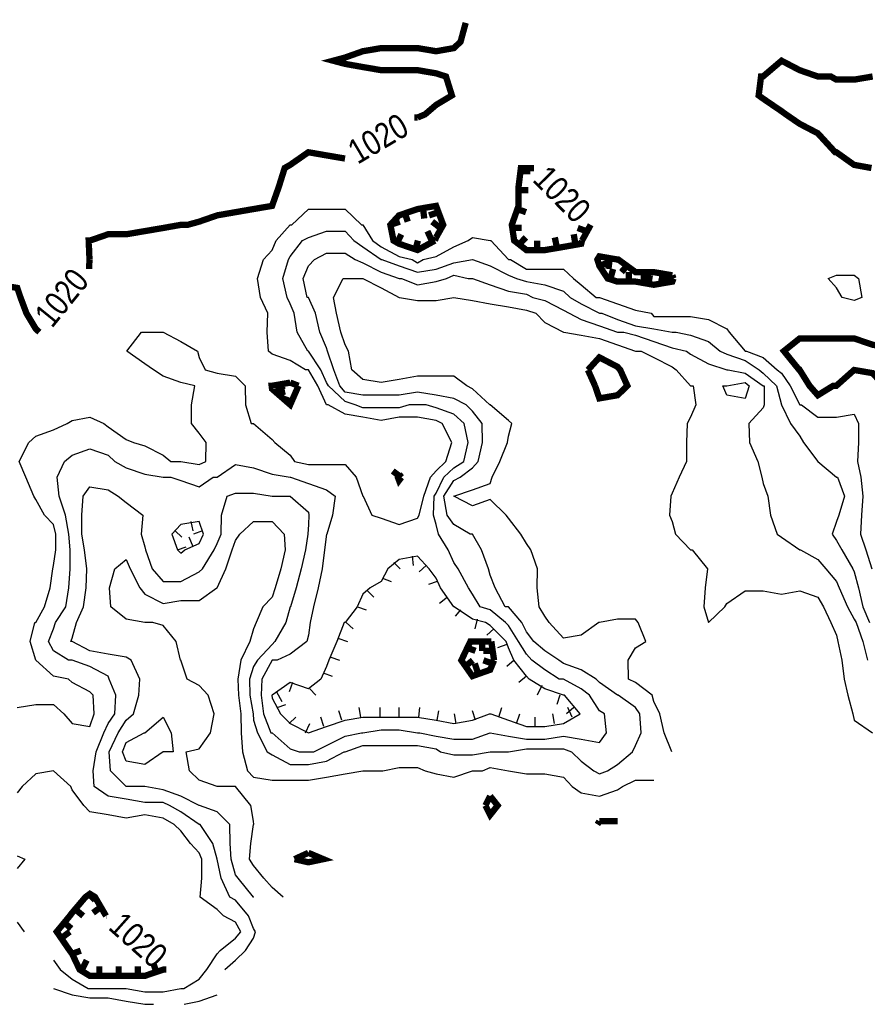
# Model space of a CAD drawing. Extents: x 628896 to 629898, y 4519176 to 4520140.
# Tile 7 of 23: x 629411 to 629545, y 4519176 to 4519332. Entities that reach past the tile are written whole.
import ezdxf
from ezdxf.enums import TextEntityAlignment as Align

# ---------------------------------------------------------------- set-up
doc = ezdxf.new("R2010")
doc.units = 0

msp = doc.modelspace()

# ---------------------------------------------------------------- linework, layer by layer
at = {"layer": 'GSLAYER', "linetype": 'CONTINUOUS', "const_width": 1, "flags": 128}
for points in [[(629473.6875, 4519316.5), (629474.875, 4519317), (629476.625, 4519318.5), (629479.125, 4519320), (629478.1875, 4519323), (629476.625, 4519323.5), (629473.6875, 4519324), (629470.75, 4519324), (629467.9375, 4519324), (629465, 4519324.5), (629462.1875, 4519325), (629460.3125, 4519325.5), (629462.1875, 4519326), (629465, 4519327), (629467.9375, 4519327.5), (629470.75, 4519327.5), (629473.6875, 4519327.5), (629476.625, 4519327), (629479.4375, 4519327.5), (629480.5, 4519328.5), (629481.3125, 4519331.5)], [(629481.3125, 4519331.5), (629481.3125, 4519331.5)], [(629545.8125, 4519323), (629542.875, 4519322.5), (629540.0625, 4519322.5), (629539.1875, 4519323), (629537.125, 4519323), (629534.25, 4519324), (629531.375, 4519325.5), (629528.4375, 4519323), (629528.125, 4519323), (629527.75, 4519320), (629528.4375, 4519319.5), (629531.375, 4519317.5), (629532.0625, 4519317), (629534.25, 4519315.5), (629537.125, 4519314), (629537.125, 4519314), (629539.875, 4519311), (629540.0625, 4519311), (629542.875, 4519309), (629545.625, 4519308.5)], [(629402.5625, 4519320), (629403.6875, 4519317), (629402.0625, 4519314), (629401.5625, 4519313.5), (629400.0625, 4519311), (629398.75, 4519309), (629398.25, 4519308.5), (629397.0625, 4519305.5), (629396.1875, 4519302.5), (629395.8125, 4519302), (629394.75, 4519299.5), (629394.0625, 4519297), (629394.5625, 4519294), (629395.8125, 4519292), (629396.6875, 4519291), (629398.75, 4519290.5), (629401.5625, 4519290), (629404.5, 4519289.5), (629407.3125, 4519290), (629410.25, 4519289.5), (629410.75, 4519288), (629411.6875, 4519285.5), (629413.1875, 4519283), (629413.75, 4519282.5)], [(629473.1875, 4519316.5), (629473.6875, 4519316.5)], [(629421.6875, 4519294), (629421.5625, 4519297), (629421.75, 4519297), (629424.625, 4519298), (629427.5, 4519298), (629430.4375, 4519298.5), (629433.375, 4519299), (629436.1875, 4519299.5), (629437.25, 4519299.5), (629439.0625, 4519300), (629441.9375, 4519301), (629444.8125, 4519301.5), (629447.6875, 4519302), (629450.625, 4519302.5), (629451.6875, 4519305.5), (629452.625, 4519308.5), (629453.5, 4519309), (629456.375, 4519311), (629459.25, 4519310.5), (629462.1875, 4519310)], [(629462.1875, 4519310), (629462.1875, 4519310)], [(629490.9375, 4519308.5), (629490.0625, 4519308.5), (629489.6875, 4519305.5), (629489.6875, 4519302.5), (629488.625, 4519299.5), (629489, 4519297), (629490.9375, 4519295.5), (629493.875, 4519295.5), (629496.8125, 4519296), (629499.625, 4519296.5), (629499.75, 4519297)], [(629490, 4519308), (629491.5625, 4519308)], [(629492.125, 4519308.5), (629490.9375, 4519308.5)], [(629489.6875, 4519305), (629491.25, 4519305)], [(629476.625, 4519297.5), (629477.75, 4519299.5), (629476.625, 4519302.5), (629473.6875, 4519302), (629470.75, 4519301), (629469.375, 4519299.5), (629469.875, 4519297), (629470.75, 4519296.5), (629473.6875, 4519295.5), (629476.4375, 4519297)], [(629471.625, 4519301.5), (629472.125, 4519300)], [(629474.5625, 4519302), (629474.75, 4519300.5)], [(629477, 4519301.5), (629475.5, 4519301)], [(629489.5, 4519302), (629490.875, 4519301.5)], [(629469.375, 4519299.5), (629470.875, 4519300)], [(629477.3125, 4519299), (629476, 4519300)], [(629499.75, 4519297), (629501.125, 4519299.5)], [(629501.125, 4519299.5), (629501.125, 4519299.5)], [(629470.375, 4519296.5), (629471.125, 4519298)], [(629475.9375, 4519297), (629475.25, 4519298.5)], [(629488.6875, 4519299), (629490.1875, 4519299)], [(629498.6875, 4519296.5), (629498.4375, 4519298)], [(629500.4375, 4519298.5), (629499.0625, 4519299)], [(629473.3125, 4519295.5), (629473.75, 4519297)], [(629476.4375, 4519297), (629476.625, 4519297.5)], [(629489.875, 4519296.5), (629490.875, 4519297.5)], [(629492.625, 4519295.5), (629492.625, 4519297)], [(629495.75, 4519296), (629495.4375, 4519297.5)], [(629514.0625, 4519291.5), (629511.125, 4519292), (629508.25, 4519292), (629505.5, 4519294), (629505.375, 4519294), (629502.5, 4519294.5), (629502.1875, 4519294), (629502.5, 4519293), (629503.8125, 4519291), (629505.375, 4519290.5), (629508.25, 4519290.5), (629511.125, 4519290), (629514.0625, 4519290.5), (629514.25, 4519291)], [(629421.625, 4519292.5), (629421.6875, 4519294)], [(629502.4375, 4519293), (629503.9375, 4519293.5)], [(629504.125, 4519294), (629503.9375, 4519292.5)], [(629506.875, 4519293), (629506, 4519292)], [(629504.25, 4519291), (629504.6875, 4519292.5)], [(629507.1875, 4519290.5), (629507.1875, 4519292)], [(629509.5625, 4519292), (629509.5625, 4519290.5)], [(629510.25, 4519290), (629510.5, 4519291.5)], [(629512.625, 4519292), (629512.3125, 4519290.5)], [(629513.3125, 4519290.5), (629513, 4519292)], [(629514.25, 4519291), (629514.0625, 4519291.5)], [(629555.6875, 4519285.5), (629554.5, 4519284.5), (629551.75, 4519282.5), (629551.5625, 4519282), (629548.625, 4519280), (629545.8125, 4519280.5), (629542.875, 4519281.5), (629540.0625, 4519281.5), (629537.125, 4519281.5), (629534.25, 4519281.5), (629531.75, 4519279.5), (629534.1875, 4519276.5), (629534.25, 4519276.5), (629535.8125, 4519274), (629537.125, 4519272.5), (629539.5625, 4519274), (629540.0625, 4519274), (629542.875, 4519276.5), (629545.8125, 4519276), (629547.625, 4519274), (629548.625, 4519272.5)], [(629413.75, 4519282.5), (629413.75, 4519282.5)], [(629500.6875, 4519276.5), (629502.5, 4519278.5), (629505.375, 4519277), (629505.8125, 4519276.5), (629506.9375, 4519274), (629505.375, 4519272.5), (629502.5, 4519272), (629501.8125, 4519274)], [(629501.8125, 4519274), (629500.6875, 4519276.5)], [(629453.5, 4519274.5), (629450.625, 4519274), (629450.5625, 4519274), (629450.625, 4519273.5), (629453.5, 4519271), (629454.8125, 4519274)], [(629454.8125, 4519274), (629453.5, 4519274.5)], [(629451.4375, 4519273), (629452.4375, 4519274)], [(629452, 4519274), (629452.3125, 4519272.5)], [(629453.6875, 4519271.5), (629452.3125, 4519272)], [(629471.0625, 4519259.5), (629469.75, 4519260.5)], [(629470.75, 4519260), (629470.5625, 4519259.5), (629470.75, 4519259), (629471.125, 4519259.5)], [(629471.125, 4519259.5), (629470.75, 4519260)], [(629485.375, 4519233.5), (629485.1875, 4519233.5), (629482.375, 4519233.5), (629482.0625, 4519233.5), (629480.625, 4519230.5), (629482.375, 4519228), (629485.1875, 4519229), (629485.8125, 4519230.5)], [(629481.5, 4519232.5), (629482.875, 4519232)], [(629483.9375, 4519233.5), (629483.9375, 4519232)], [(629485.8125, 4519230.5), (629485.375, 4519233.5)], [(629485.5625, 4519232), (629484.125, 4519232)], [(629481.1875, 4519229.5), (629482.4375, 4519230.5)], [(629483.25, 4519228.5), (629482.75, 4519230)], [(629485.5625, 4519230), (629484.125, 4519230.5)], [(629484.4375, 4519207.5), (629485.1875, 4519209)], [(629485.1875, 4519209), (629486.375, 4519207.5), (629485.1875, 4519206), (629484.4375, 4519207.5)], [(629502.1875, 4519204.5), (629502.5, 4519205)], [(629502.5, 4519205), (629505.375, 4519205)], [(629454.1875, 4519199), (629456.375, 4519200)], [(629456.375, 4519200), (629458.75, 4519199), (629456.375, 4519198.5), (629454.1875, 4519199)], [(629424.3125, 4519190), (629422.5625, 4519193), (629421.75, 4519193.5), (629421.0625, 4519193), (629418.9375, 4519190.5), (629418.5625, 4519190), (629416.5, 4519187.5), (629418.5625, 4519184.5), (629418.9375, 4519184), (629420.125, 4519181.5), (629421.75, 4519180.5), (629424.625, 4519180.5), (629427.5, 4519180.5), (629430.4375, 4519180.5), (629433.375, 4519181.5), (629433.875, 4519181.5)], [(629421.625, 4519193.5), (629422.5625, 4519192.5)], [(629419.5, 4519191), (629420.6875, 4519190)], [(629423.625, 4519191.5), (629422.25, 4519190.5)], [(629417.625, 4519189), (629418.8125, 4519188)], [(629424.375, 4519190), (629424.3125, 4519190)], [(629417.25, 4519186.5), (629418.5625, 4519187.5)], [(629418.9375, 4519184), (629420.3125, 4519184.5)], [(629420.5, 4519181.5), (629421.25, 4519183)], [(629432.3125, 4519181), (629431.8125, 4519182.5)], [(629423.25, 4519180.5), (629423.25, 4519182)], [(629426.3125, 4519180.5), (629426.3125, 4519182)], [(629429.375, 4519180.5), (629429.375, 4519182)], [(629433.875, 4519181.5), (629433.875, 4519181.5)]]:
    msp.add_lwpolyline(points, dxfattribs=at)
at = {"layer": 'GSLAYER', "linetype": 'CONTINUOUS', "flags": 128}
for points in [[(629410.25, 4519223), (629413.1875, 4519223.5), (629416, 4519223.5), (629417.625, 4519222), (629418.9375, 4519220.5), (629421.75, 4519220), (629422.4375, 4519222), (629422.25, 4519225), (629421.75, 4519225.5), (629418.9375, 4519227), (629418.375, 4519227.5), (629416, 4519228), (629413.1875, 4519230.5), (629412.3125, 4519233.5), (629413, 4519236.5), (629413.1875, 4519236.5), (629414.5625, 4519239), (629415.4375, 4519242), (629415.875, 4519245), (629416, 4519245.5), (629416.375, 4519248), (629416.375, 4519250.5), (629416, 4519252), (629414.5625, 4519253.5), (629413.1875, 4519256), (629412.875, 4519256.5), (629411.625, 4519259.5), (629410.5625, 4519262), (629412.0625, 4519265), (629413.1875, 4519266), (629416, 4519267), (629418.125, 4519268), (629418.9375, 4519268.5), (629421.75, 4519269), (629423.9375, 4519268), (629424.625, 4519267.5), (629427.5, 4519265.5), (629428.6875, 4519265), (629430.4375, 4519264.5), (629433.375, 4519263), (629434.5625, 4519262), (629436.1875, 4519262), (629439.0625, 4519261.5), (629440.125, 4519262), (629440.1875, 4519265), (629439.0625, 4519266.5), (629437.875, 4519268), (629437.875, 4519271), (629438.375, 4519274), (629436.1875, 4519274.5), (629433.375, 4519275.5), (629431.8125, 4519276.5), (629430.4375, 4519277.5), (629427.625, 4519279.5), (629429.9375, 4519282.5), (629430.4375, 4519282.5), (629432.1875, 4519282.5), (629433.375, 4519282.5), (629436.1875, 4519281), (629438.8125, 4519279.5), (629439.0625, 4519278.5), (629440, 4519276.5), (629441.9375, 4519276), (629444.8125, 4519275.5), (629446.375, 4519274), (629446.4375, 4519271), (629447.3125, 4519268), (629447.6875, 4519268), (629450.625, 4519265.5), (629451.0625, 4519265), (629453.5, 4519263), (629454.1875, 4519262), (629456.375, 4519261.5), (629459.25, 4519261.5), (629462.1875, 4519261.5), (629463.9375, 4519259.5), (629465, 4519256.5), (629465.0625, 4519256.5), (629466.4375, 4519253.5), (629467.9375, 4519253), (629470.75, 4519252), (629473.6875, 4519253), (629473.9375, 4519253.5), (629474.6875, 4519256.5), (629475.75, 4519259.5), (629476.625, 4519260.5), (629478.1875, 4519262), (629479.125, 4519265), (629477.5625, 4519268), (629476.625, 4519268.5), (629473.6875, 4519269), (629470.75, 4519269), (629467.9375, 4519268.5), (629465, 4519269), (629462.1875, 4519269.5), (629459.5, 4519271), (629459.25, 4519271), (629457.875, 4519274), (629456.375, 4519276.5), (629455.9375, 4519276.5), (629453.5, 4519278), (629450.625, 4519279), (629450.0625, 4519279.5), (629449.875, 4519282.5), (629449.9375, 4519285.5), (629448.8125, 4519288), (629448.3125, 4519291), (629449.25, 4519294), (629450.625, 4519295.5), (629451.25, 4519297), (629453.5, 4519299.5), (629453.75, 4519299.5), (629456.375, 4519302), (629459.25, 4519302), (629462.1875, 4519302), (629464.8125, 4519299.5), (629465, 4519299.5), (629466.5625, 4519297), (629467.9375, 4519296), (629470.75, 4519294.5), (629472.8125, 4519294), (629473.6875, 4519293.5), (629474.5625, 4519294), (629476.625, 4519294.5), (629479.4375, 4519296), (629481.6875, 4519297), (629482.375, 4519297.5), (629485.1875, 4519297), (629485.3125, 4519297), (629488.125, 4519294), (629488.4375, 4519294), (629490.9375, 4519292.5), (629493.875, 4519292.5), (629496.8125, 4519292.5), (629498.375, 4519291), (629499.625, 4519290), (629502, 4519288), (629502.5, 4519288), (629505.375, 4519287), (629508.25, 4519286), (629510.6875, 4519285.5), (629511.125, 4519285), (629514.0625, 4519285), (629516.9375, 4519285), (629519.8125, 4519284.5), (629522.6875, 4519283), (629523.0625, 4519282.5), (629525.625, 4519279.5), (629525.8125, 4519279.5), (629528.4375, 4519278.5), (629530.6875, 4519276.5), (629531.375, 4519276), (629532.75, 4519274), (629534.25, 4519271), (629534.5625, 4519271), (629537.125, 4519269), (629540.0625, 4519269), (629542.875, 4519269.5), (629543.5625, 4519268), (629543.5625, 4519265), (629543.4375, 4519262), (629543.9375, 4519259.5), (629544.25, 4519256.5), (629544.0625, 4519253.5), (629543.875, 4519250.5), (629544.75, 4519248), (629545.6875, 4519245)], [(629443.125, 4519181.5), (629444.8125, 4519183), (629446.4375, 4519184.5), (629447.6875, 4519186.5), (629448, 4519187.5), (629447.6875, 4519188), (629446.875, 4519190), (629444.8125, 4519192.5), (629443.9375, 4519193), (629442.5625, 4519196), (629441.9375, 4519199), (629441.25, 4519201.5), (629439.25, 4519204.5), (629439.0625, 4519204.5), (629436.1875, 4519206.5), (629434.375, 4519207.5), (629433.375, 4519208), (629430.4375, 4519208), (629427.5, 4519208.5), (629424.625, 4519209), (629422.4375, 4519210.5), (629422.25, 4519213), (629422.75, 4519216), (629423.9375, 4519219), (629424.625, 4519220.5), (629425.6875, 4519222), (629425.875, 4519225), (629424.8125, 4519227.5), (629424.625, 4519228), (629421.75, 4519229.5), (629418.9375, 4519230.5), (629418.375, 4519230.5), (629416, 4519232), (629415.1875, 4519233.5), (629416, 4519235.5), (629416.3125, 4519236.5), (629417.9375, 4519239), (629418.4375, 4519242), (629418.625, 4519245), (629418.625, 4519248), (629418.4375, 4519250.5), (629417.875, 4519253.5), (629416.875, 4519256.5), (629416.5625, 4519259.5), (629417.75, 4519262), (629418.9375, 4519263), (629421.75, 4519264), (629424.625, 4519263), (629425.6875, 4519262), (629427.5, 4519261), (629430.4375, 4519260), (629433.375, 4519259.5), (629434.5625, 4519259.5), (629436.1875, 4519259), (629439.0625, 4519258), (629441.3125, 4519259.5), (629441.9375, 4519259.5), (629444.8125, 4519261.5), (629447.6875, 4519261), (629450.625, 4519260), (629453.5, 4519259.5), (629453.5625, 4519259.5), (629456.375, 4519258.5), (629459.25, 4519257.5), (629460.625, 4519256.5), (629460.1875, 4519253.5), (629459.3125, 4519250.5), (629459.25, 4519250.5), (629458.9375, 4519248), (629458.5625, 4519245), (629457.9375, 4519242), (629457.1875, 4519239), (629456.6875, 4519236.5), (629456.375, 4519234.5), (629456.125, 4519233.5), (629453.5, 4519231.5), (629451.4375, 4519230.5), (629450.625, 4519230.5), (629449, 4519227.5), (629448.875, 4519225), (629449.25, 4519222), (629450.4375, 4519219), (629450.625, 4519219), (629453.5, 4519216.5), (629454.9375, 4519216), (629456.375, 4519216), (629457.25, 4519216), (629459.25, 4519217), (629462.1875, 4519218.5), (629464.8125, 4519219), (629465, 4519219), (629467.9375, 4519219.5), (629470.75, 4519219.5), (629473.6875, 4519219), (629474.0625, 4519219), (629476.625, 4519218.5), (629479.4375, 4519218), (629482.375, 4519218), (629485.1875, 4519219), (629488.125, 4519218.5), (629490.9375, 4519218), (629493.875, 4519218), (629496.8125, 4519218.5), (629499.625, 4519218), (629502.5, 4519217.5), (629503.625, 4519219), (629503.3125, 4519222), (629502.5, 4519222.5), (629500.9375, 4519225), (629499.625, 4519226), (629496.8125, 4519227.5), (629496.125, 4519227.5), (629493.875, 4519229), (629491.8125, 4519230.5), (629490.9375, 4519231.5), (629489.6875, 4519233.5), (629488.125, 4519236), (629487.625, 4519236.5), (629485.1875, 4519238.5), (629483.625, 4519239), (629482.375, 4519241), (629481.75, 4519242), (629480.125, 4519245), (629479.4375, 4519246), (629478.5625, 4519248), (629477, 4519250.5), (629476.625, 4519252), (629476.1875, 4519253.5), (629476.3125, 4519256.5), (629476.625, 4519257), (629477.875, 4519259.5), (629479.4375, 4519261), (629481, 4519262), (629481.6875, 4519265), (629481.0625, 4519268), (629479.4375, 4519269.5), (629476.625, 4519270.5), (629475.0625, 4519271), (629473.6875, 4519271), (629472.375, 4519271), (629470.75, 4519270.5), (629467.9375, 4519270.5), (629465, 4519270.5), (629463.8125, 4519271), (629462.1875, 4519271.5), (629459.5625, 4519274), (629459.25, 4519274.5), (629458.375, 4519276.5), (629456.375, 4519279.5), (629456.3125, 4519279.5), (629454.625, 4519282.5), (629454.125, 4519285.5), (629453.5, 4519287), (629453, 4519288), (629452.3125, 4519291), (629453.25, 4519294), (629453.5, 4519294.5), (629455.4375, 4519297), (629456.375, 4519297.5), (629459.25, 4519298.5), (629462.1875, 4519298.5), (629463.5625, 4519297), (629465, 4519296), (629467.9375, 4519294), (629468, 4519294), (629470.75, 4519293), (629473.6875, 4519292), (629476.625, 4519292.5), (629479.4375, 4519293.5), (629482.375, 4519294), (629485.1875, 4519293), (629488.125, 4519291.5), (629489.375, 4519291), (629490.9375, 4519290.5), (629493.875, 4519290), (629496.8125, 4519289), (629497.875, 4519288), (629499.625, 4519287), (629502.5, 4519285.5), (629502.875, 4519285.5), (629505.375, 4519284.5), (629508.25, 4519283.5), (629511.125, 4519283), (629514.0625, 4519282.5), (629514.6875, 4519282.5), (629516.9375, 4519282), (629519.8125, 4519281), (629521.625, 4519279.5), (629522.6875, 4519279), (629525.625, 4519278), (629527.8125, 4519276.5), (629528.4375, 4519276), (629530.5625, 4519274), (629531.375, 4519271), (629531.375, 4519271), (629532.8125, 4519268), (629534.25, 4519266), (629534.875, 4519265), (629537.125, 4519262), (629537.125, 4519262), (629540.0625, 4519259.5), (629540.25, 4519259.5), (629541.375, 4519256.5), (629540.4375, 4519253.5), (629540.0625, 4519252.5), (629539.375, 4519250.5), (629540.0625, 4519249.5), (629540.9375, 4519248), (629542.6875, 4519245), (629542.875, 4519244.5), (629543.5625, 4519242), (629544.25, 4519239), (629545.3125, 4519236.5)], [(629447.75, 4519193), (629447.6875, 4519193), (629445.25, 4519196), (629444.8125, 4519196.5), (629444.125, 4519199), (629444, 4519201.5), (629443.9375, 4519204.5), (629441.9375, 4519206.5), (629439.125, 4519207.5), (629439.0625, 4519207.5), (629436.1875, 4519209), (629433.375, 4519210), (629430.4375, 4519210.5), (629430.25, 4519210.5), (629427.5, 4519210.5), (629425, 4519213), (629424.8125, 4519216), (629426.25, 4519219), (629427.5, 4519221), (629428.6875, 4519222), (629429.5, 4519225), (629429.6875, 4519227.5), (629428.3125, 4519230.5), (629427.5, 4519231), (629424.625, 4519231.5), (629421.75, 4519232), (629418.9375, 4519233.5), (629418.75, 4519233.5), (629418.9375, 4519234), (629419.625, 4519236.5), (629420.75, 4519239), (629421.1875, 4519242), (629421.25, 4519245), (629420.875, 4519248), (629420.5, 4519250.5), (629420.5, 4519253.5), (629420.6875, 4519256.5), (629421.75, 4519258), (629424.625, 4519257.5), (629426.25, 4519256.5), (629427.5, 4519255.5), (629430.125, 4519253.5), (629429.875, 4519250.5), (629430.4375, 4519248.5), (629430.5625, 4519248), (629431.625, 4519245), (629433.375, 4519243), (629436.1875, 4519243), (629439.0625, 4519244.5), (629439.625, 4519245), (629441.4375, 4519248), (629441.9375, 4519249), (629442.5625, 4519250.5), (629442.625, 4519253.5), (629443.5, 4519256.5), (629444.8125, 4519257), (629447.6875, 4519257), (629450.625, 4519256.5), (629452.625, 4519256.5), (629453.5, 4519256.5), (629456.375, 4519254), (629456.4375, 4519253.5), (629456.375, 4519252), (629456.3125, 4519250.5), (629455.9375, 4519248), (629455.25, 4519245), (629454.4375, 4519242), (629453.5625, 4519239), (629453.5, 4519239), (629452.8125, 4519236.5), (629451.0625, 4519233.5), (629450.625, 4519233), (629448.3125, 4519230.5), (629447.6875, 4519229.5), (629447.0625, 4519227.5), (629447.125, 4519225), (629447.625, 4519222), (629447.6875, 4519221), (629448.3125, 4519219), (629449.875, 4519216), (629450.625, 4519215.5), (629453.5, 4519214), (629456.375, 4519214), (629459.25, 4519214.5), (629462.0625, 4519216), (629462.1875, 4519216), (629465, 4519217), (629467.9375, 4519217), (629470.75, 4519217), (629473.6875, 4519217), (629476.625, 4519216.5), (629477.3125, 4519216), (629479.4375, 4519215.5), (629482.375, 4519215.5), (629485.1875, 4519216), (629487.75, 4519216), (629488.125, 4519216), (629490.9375, 4519216.5), (629493.875, 4519216.5), (629496.8125, 4519216.5), (629498.0625, 4519216), (629499.625, 4519214.5), (629501.625, 4519213), (629502.5, 4519212.5), (629503.8125, 4519213), (629505.375, 4519214), (629507.75, 4519216), (629508.25, 4519217), (629509.125, 4519219), (629508.9375, 4519222), (629508.25, 4519223), (629505.5, 4519225), (629505.375, 4519225), (629502.5, 4519227), (629502, 4519227.5), (629499.625, 4519229), (629496.8125, 4519230), (629496.0625, 4519230.5), (629493.875, 4519232), (629492.125, 4519233.5), (629490.9375, 4519235), (629490.1875, 4519236.5), (629488.125, 4519239), (629487.5625, 4519239), (629486, 4519242), (629485.1875, 4519244), (629484.9375, 4519245), (629483.8125, 4519248), (629482.375, 4519250.5), (629482, 4519250.5), (629479.4375, 4519252), (629478.375, 4519253.5), (629477.875, 4519256.5), (629479.4375, 4519259), (629480.4375, 4519259.5), (629482.375, 4519261), (629483.3125, 4519262), (629484, 4519265), (629483.9375, 4519268), (629482.375, 4519270), (629481.375, 4519271), (629479.4375, 4519272), (629476.625, 4519272.5), (629473.6875, 4519273), (629470.75, 4519272.5), (629467.9375, 4519272.5), (629465, 4519272.5), (629462.1875, 4519273), (629461.375, 4519274), (629460.4375, 4519276.5), (629459.4375, 4519279.5), (629459.25, 4519280), (629458.1875, 4519282.5), (629457.5, 4519285.5), (629456.375, 4519288), (629456.1875, 4519288), (629455.5625, 4519291), (629456.375, 4519293), (629457.375, 4519294), (629459.25, 4519295), (629462.1875, 4519295), (629463.8125, 4519294), (629465, 4519293.5), (629467.9375, 4519292), (629470.75, 4519291), (629471.125, 4519291), (629473.6875, 4519290), (629476.625, 4519290.5), (629478.25, 4519291), (629479.4375, 4519291.5), (629481.6875, 4519291), (629482.375, 4519291), (629485.1875, 4519290), (629488.125, 4519289), (629490.9375, 4519288.5), (629491.9375, 4519288), (629493.875, 4519287.5), (629496.8125, 4519286), (629497.6875, 4519285.5), (629499.625, 4519284.5), (629502.5, 4519283.5), (629505.375, 4519282.5), (629506.375, 4519282.5), (629508.25, 4519282), (629511.125, 4519281), (629514.0625, 4519280), (629516.3125, 4519279.5), (629516.9375, 4519279), (629519.8125, 4519277.5), (629522.6875, 4519276.5), (629522.9375, 4519276.5), (629525.625, 4519276), (629528.4375, 4519274), (629528.625, 4519274), (629528.625, 4519271), (629528.4375, 4519270.5), (629526.1875, 4519268), (629526.3125, 4519265), (629527.625, 4519262), (629528.25, 4519259.5), (629528.4375, 4519258.5), (629529.1875, 4519256.5), (629529.625, 4519253.5), (629530.6875, 4519250.5), (629531.375, 4519250), (629534.25, 4519248), (629534.375, 4519248), (629537.125, 4519246.5), (629538.375, 4519245), (629540.0625, 4519243), (629540.5, 4519242), (629541.8125, 4519239), (629542.875, 4519237), (629543.1875, 4519236.5), (629544.25, 4519233.5), (629545, 4519230.5)], [(629514, 4519216), (629512.75, 4519219), (629512.0625, 4519222), (629511.125, 4519224), (629510.875, 4519225), (629508.25, 4519227), (629507.125, 4519227.5), (629507.0625, 4519230.5), (629508.25, 4519232.5), (629509.875, 4519233.5), (629508.625, 4519236.5), (629508.25, 4519237), (629505.375, 4519237), (629502.5, 4519236.5), (629502.4375, 4519236.5), (629499.625, 4519234.5), (629496.8125, 4519234), (629494.5625, 4519236.5), (629493.875, 4519237.5), (629492.9375, 4519239), (629492.625, 4519242), (629492.6875, 4519245), (629491.625, 4519248), (629490.9375, 4519249), (629490.0625, 4519250.5), (629488.125, 4519253), (629487.75, 4519253.5), (629485.1875, 4519256), (629482.375, 4519255), (629479.4375, 4519256.5), (629482.375, 4519257.5), (629485.1875, 4519258.5), (629485.5, 4519259.5), (629486.75, 4519262), (629487.9375, 4519265), (629488.125, 4519266), (629488.625, 4519268), (629488.125, 4519268.5), (629485.1875, 4519271), (629485.125, 4519271), (629482.375, 4519273.5), (629481.5, 4519274), (629479.4375, 4519275.5), (629476.625, 4519275.5), (629473.6875, 4519275.5), (629470.75, 4519275), (629467.9375, 4519274.5), (629465, 4519275), (629463.25, 4519276.5), (629462.75, 4519279.5), (629462.1875, 4519280.5), (629461.5, 4519282.5), (629460.8125, 4519285.5), (629460.375, 4519288), (629461.875, 4519291), (629462.1875, 4519291), (629463.0625, 4519291), (629465, 4519291), (629467.9375, 4519289.5), (629470.75, 4519288), (629470.8125, 4519288), (629473.6875, 4519287.5), (629476.625, 4519287.5), (629479.4375, 4519288), (629482.375, 4519287.5), (629485.1875, 4519287), (629488.125, 4519286.5), (629490.9375, 4519286), (629492.4375, 4519285.5), (629493.875, 4519284), (629496.8125, 4519282.5), (629496.875, 4519282.5), (629499.625, 4519282), (629502.5, 4519281.5), (629505.375, 4519280.5), (629508.25, 4519279.5), (629509.125, 4519279.5), (629511.125, 4519278.5), (629514.0625, 4519277), (629514.6875, 4519276.5), (629516.9375, 4519274), (629517.375, 4519274), (629517.8125, 4519271), (629516.9375, 4519269), (629516.4375, 4519268), (629516.3125, 4519265), (629516.3125, 4519262), (629515.125, 4519259.5), (629514.0625, 4519257), (629513.8125, 4519256.5), (629513.625, 4519253.5), (629514.0625, 4519252.5), (629514.5625, 4519250.5), (629516.9375, 4519248), (629517.1875, 4519248), (629519.625, 4519245), (629519.25, 4519242), (629519.0625, 4519239), (629519.8125, 4519236.5), (629522.375, 4519239), (629522.6875, 4519239.5), (629525.625, 4519241.5), (629528.4375, 4519241.5), (629531.375, 4519241), (629534.25, 4519241.5), (629537.125, 4519240.5), (629538, 4519239), (629539.1875, 4519236.5), (629540.0625, 4519234.5), (629540.3125, 4519233.5), (629540.9375, 4519230.5), (629541.3125, 4519227.5), (629541.875, 4519225), (629542.6875, 4519222), (629542.875, 4519221), (629545.8125, 4519219)], [(629541, 4519288), (629540.0625, 4519289.5), (629538.75, 4519291), (629540.0625, 4519291.5), (629542.875, 4519291.5), (629543.5625, 4519291), (629544.125, 4519288), (629542.875, 4519287.5), (629541, 4519288)], [(629522.0625, 4519274), (629522.6875, 4519274), (629525.625, 4519274.5), (629526.25, 4519274), (629525.625, 4519272), (629522.6875, 4519272.5), (629522.0625, 4519274)], [(629452.375, 4519193), (629450.625, 4519194.5), (629449.3125, 4519196), (629447.6875, 4519198), (629447.0625, 4519199), (629447.25, 4519201.5), (629447.6875, 4519204.5), (629447.75, 4519204.5), (629447.6875, 4519205), (629447.25, 4519207.5), (629444.8125, 4519210.5), (629444, 4519210.5), (629441.9375, 4519210.5), (629439.0625, 4519211.5), (629437.5625, 4519213), (629437, 4519216), (629439.0625, 4519216.5), (629440.875, 4519219), (629441.4375, 4519222), (629440.5, 4519225), (629439.0625, 4519226.5), (629437.1875, 4519227.5), (629436.1875, 4519230.5), (629436.125, 4519230.5), (629435.4375, 4519233.5), (629433.375, 4519236), (629431.75, 4519236.5), (629430.4375, 4519236.5), (629427.5, 4519237), (629425.0625, 4519239), (629424.875, 4519242), (629425.6875, 4519245), (629427.5, 4519246.5), (629428.125, 4519245), (629429.6875, 4519242), (629430.4375, 4519241), (629433.375, 4519239.5), (629436.1875, 4519240), (629439.0625, 4519240), (629441.875, 4519242), (629441.9375, 4519242), (629443.3125, 4519245), (629444.3125, 4519248), (629444.8125, 4519249.5), (629445.5, 4519250.5), (629447.6875, 4519252.5), (629450.625, 4519252.5), (629452.5625, 4519250.5), (629452.6875, 4519248), (629452, 4519245), (629451.125, 4519242), (629450.625, 4519240.5), (629449.1875, 4519239), (629448.125, 4519236.5), (629447.6875, 4519235.5), (629447.125, 4519233.5), (629445.6875, 4519230.5), (629445.1875, 4519227.5), (629445.3125, 4519225), (629445.6875, 4519222), (629445.75, 4519219), (629445.9375, 4519216), (629446.75, 4519213), (629447.6875, 4519212), (629450.625, 4519211.5), (629453.5, 4519211.5), (629456.375, 4519211.5), (629459.25, 4519212), (629462.1875, 4519212.5), (629465, 4519213), (629467.9375, 4519213), (629468.1875, 4519213), (629470.75, 4519213.5), (629473.6875, 4519213.5), (629474.875, 4519213), (629476.625, 4519212.5), (629479.4375, 4519212), (629482.375, 4519213), (629484, 4519213), (629485.1875, 4519213.5), (629488.125, 4519213), (629488.125, 4519213), (629490.9375, 4519212.5), (629493.875, 4519212.5), (629496.8125, 4519212), (629498.1875, 4519210.5), (629499.625, 4519209.5), (629502.5, 4519209), (629505.375, 4519210), (629506.1875, 4519210.5), (629508.25, 4519211.5), (629511.125, 4519211.5)], [(629436.8125, 4519248), (629439.0625, 4519249), (629439.75, 4519250.5), (629439.0625, 4519252.5), (629436.1875, 4519252), (629434.75, 4519250.5), (629435.625, 4519248), (629436.1875, 4519247.5), (629436.8125, 4519248)], [(629437.75, 4519252.5), (629438.0625, 4519251)], [(629435.25, 4519251), (629436.3125, 4519250)], [(629438.125, 4519248.5), (629437.5, 4519250)], [(629439.625, 4519251), (629438.1875, 4519250.5)], [(629435.625, 4519248), (629437, 4519248.5)], [(629485.0625, 4519222), (629485.1875, 4519222), (629485.3125, 4519222), (629488.125, 4519221), (629490.9375, 4519220), (629493.875, 4519220), (629496.8125, 4519220.5), (629499.4375, 4519222), (629497, 4519225), (629496.8125, 4519225), (629493.875, 4519226), (629491.375, 4519227.5), (629490.9375, 4519228), (629488.9375, 4519230.5), (629488.125, 4519232.5), (629487.75, 4519233.5), (629485.1875, 4519236), (629484.4375, 4519236.5), (629482.375, 4519237), (629479.5, 4519239), (629479.4375, 4519239), (629477.3125, 4519242), (629476.625, 4519243.5), (629475.5, 4519245), (629473.6875, 4519247), (629470.75, 4519246.5), (629469, 4519245), (629467.9375, 4519243), (629466.1875, 4519242), (629465, 4519241), (629464.125, 4519239), (629462.1875, 4519236.5), (629462.0625, 4519236.5), (629460.875, 4519233.5), (629459.625, 4519230.5), (629459.25, 4519229.5), (629458.375, 4519227.5), (629456.375, 4519226), (629453.5, 4519227), (629450.625, 4519225), (629450.5625, 4519225), (629450.625, 4519224.5), (629451.9375, 4519222), (629453.5, 4519220.5), (629456.375, 4519219), (629459.25, 4519220), (629462.1875, 4519221), (629465, 4519221.5), (629467.9375, 4519221.5), (629470.75, 4519221.5), (629473.6875, 4519221.5), (629476.625, 4519221), (629479.4375, 4519220.5), (629482.375, 4519221), (629485.0625, 4519222)], [(629472.8125, 4519247), (629473, 4519245.5)], [(629469.9375, 4519246), (629470.9375, 4519245)], [(629475.0625, 4519245.5), (629473.9375, 4519244.5)], [(629468.125, 4519243.5), (629469.5, 4519243)], [(629476.8125, 4519243), (629475.4375, 4519242.5)], [(629465.75, 4519241.5), (629466.75, 4519240.5)], [(629478.4375, 4519240.5), (629477.1875, 4519239.5)], [(629464.1875, 4519239), (629465.5625, 4519238.5)], [(629480.5, 4519238.5), (629479.625, 4519237.5)], [(629462.375, 4519236.5), (629463.5, 4519235.5)], [(629483.125, 4519237), (629482.75, 4519235.5)], [(629485.75, 4519235.5), (629484.6875, 4519234.5)], [(629461.0625, 4519234), (629462.5625, 4519233.5)], [(629487.8125, 4519233), (629486.375, 4519232.5)], [(629459.9375, 4519231), (629461.3125, 4519230.5)], [(629489, 4519230.5), (629487.8125, 4519229.5)], [(629458.75, 4519228.5), (629460.125, 4519228)], [(629490.9375, 4519228), (629489.75, 4519227)], [(629453.875, 4519227), (629453.3125, 4519225.5)], [(629493.375, 4519226.5), (629492.625, 4519225)], [(629451.3125, 4519225.5), (629452.1875, 4519224)], [(629456.625, 4519226), (629457.5625, 4519225)], [(629496.25, 4519225), (629495.75, 4519223.5)], [(629451.4375, 4519223), (629452.8125, 4519223.5)], [(629461.6875, 4519221), (629461.1875, 4519222.5)], [(629464.6875, 4519221.5), (629464.4375, 4519223)], [(629467.75, 4519221.5), (629467.75, 4519223)], [(629470.75, 4519221.5), (629470.75, 4519223)], [(629473.875, 4519221.5), (629474.0625, 4519223)], [(629476.8125, 4519221), (629477.0625, 4519222.5)], [(629479.8125, 4519220.5), (629479.5625, 4519222)], [(629482.875, 4519221), (629482.375, 4519222.5)], [(629486.5625, 4519221.5), (629487.0625, 4519223)], [(629489.375, 4519220.5), (629489.875, 4519222)], [(629495.375, 4519220.5), (629495.125, 4519222)], [(629498.4375, 4519223), (629497.3125, 4519222)], [(629498.1875, 4519221.5), (629497.5, 4519223)], [(629426.9375, 4519216), (629427.5, 4519217.5), (629430.375, 4519219), (629430.4375, 4519219), (629433.375, 4519221.5), (629434.625, 4519219), (629434.9375, 4519216), (629433.375, 4519216), (629430.4375, 4519214), (629427.5, 4519214.5), (629426.9375, 4519216)], [(629453.3125, 4519220.5), (629454.375, 4519221.5)], [(629455.9375, 4519219), (629456.625, 4519220.5)], [(629458.8125, 4519220), (629458.375, 4519221.5)], [(629492.3125, 4519220), (629492.3125, 4519221.5)], [(629436.625, 4519178.5), (629439.0625, 4519180), (629440.3125, 4519181.5), (629441.9375, 4519184), (629442.375, 4519184.5), (629444.8125, 4519186.5), (629445.6875, 4519187.5), (629444.8125, 4519189), (629442.9375, 4519190), (629441.9375, 4519191), (629439.25, 4519193), (629439.5, 4519196), (629439.5, 4519199), (629439.0625, 4519200), (629437.6875, 4519201.5), (629436.1875, 4519203.5), (629435.125, 4519204.5), (629433.375, 4519205.5), (629430.4375, 4519206), (629427.5, 4519205.5), (629424.625, 4519206), (629421.75, 4519206.5), (629420.8125, 4519207.5), (629418.9375, 4519210), (629418.75, 4519210.5), (629416, 4519213), (629413.1875, 4519212.5), (629411, 4519210.5), (629410.25, 4519209.5)], [(629410.25, 4519199.5), (629411.4375, 4519199), (629410.25, 4519197.5)], [(629410.25, 4519189), (629411.3125, 4519187.5)], [(629416, 4519183), (629417.0625, 4519181.5), (629418.9375, 4519180), (629421.5, 4519178.5), (629421.75, 4519178.5), (629424.625, 4519178.5), (629427.5, 4519178.5), (629430.4375, 4519178), (629433.375, 4519178), (629436.1875, 4519178.5), (629436.625, 4519178.5)], [(629416, 4519178.5), (629418.9375, 4519177.5), (629421.75, 4519177), (629424.625, 4519177), (629427.5, 4519176.5), (629430.4375, 4519176), (629431.8125, 4519176)], [(629436.6875, 4519176), (629439.0625, 4519176.5), (629441.9375, 4519177.5)]]:
    msp.add_lwpolyline(points, dxfattribs=at)

# ---------------------------------------------------------------- texts
at = {"layer": 'GSLAYER', "color": 7}
for rotation, width, p, p2 in [(30.4, 0.755358, (629464.1875, 4519309), (629472.625, 4519314)), (315, 0.75903, (629491.75, 4519306.5), (629498.6875, 4519299.5)), (51.8, 0.742738, (629415.75, 4519283), (629421.8125, 4519290.5)), (318.2, 0.753515, (629424.5, 4519188), (629431.8125, 4519181.5))]:
    msp.add_text('1020', height=3.89682, rotation=rotation, dxfattribs=dict(at, width=width)).set_placement(p, p2, align=Align.FIT)

doc.saveas('drawing.dxf')
